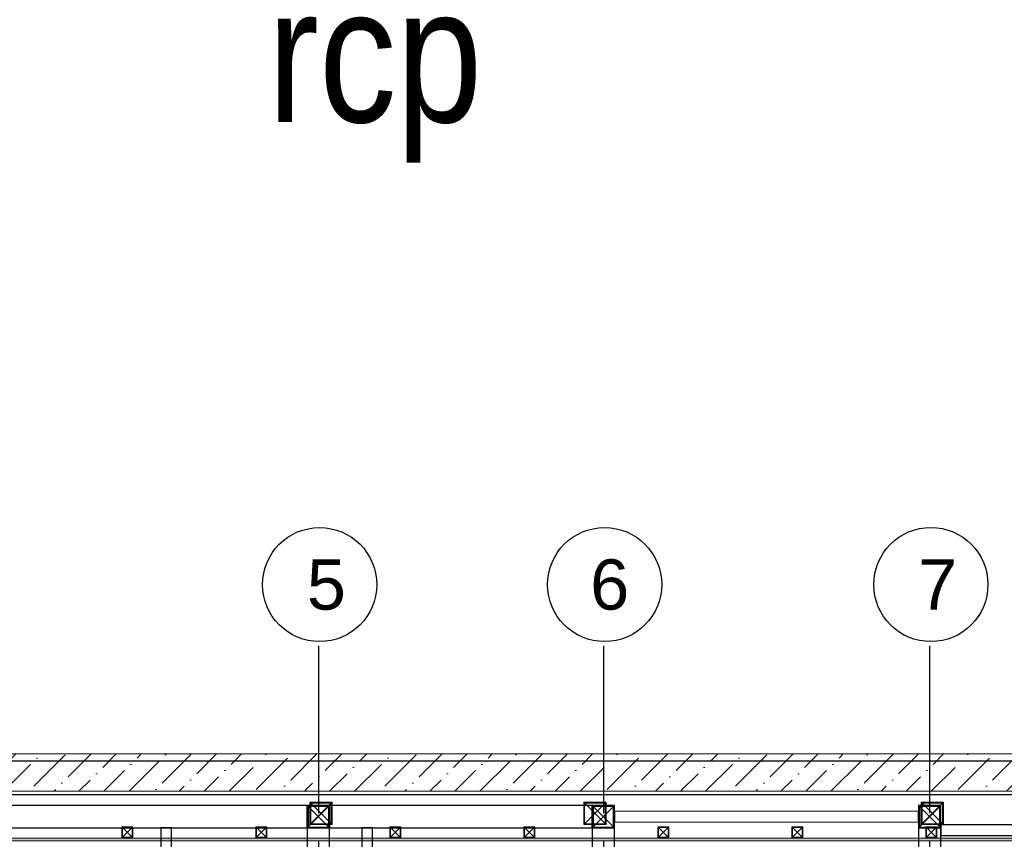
# Model space of a CAD drawing. Header units: inches. Extents: x -1008743 to -388065, y -1380311 to -642022.
# Tile 68 of 85: x -521689 to -517280, y -664538 to -660866. Entities that reach past the tile are written whole.
import ezdxf
from ezdxf.xclip import XClip

# ---------------------------------------------------------------- set-up
doc = ezdxf.new("R2010")
doc.units = ezdxf.units.IN
doc.header["$LTSCALE"] = 1000
doc.header["$MEASUREMENT"] = 0
doc.header["$XCLIPFRAME"] = 0
for name, pattern in [('CENTER2', [1.125, 0.75, -0.125, 0.125, -0.125]), ('General Arrangement Plan$1$.5', [2, 0.5, -0.5, 0.5, -0.5]), ('General Arrangement Plan$1$CORES & SETBACK$0$HIDDEN', [0.375, 0.25, -0.125])]:
    doc.linetypes.add(name, pattern=pattern)
for name, color, linetype, lineweight in [('General Arrangement Plan$1$MEI- EXISTING WALLS', 1, 'Continuous', 15), ('General Arrangement Plan$1$PLASTER', 252, 'Continuous', 13), ('General Arrangement Plan$1$Wall Hatch', 8, 'Continuous', 0)]:
    doc.layers.add(name, color=color, linetype=linetype, lineweight=lineweight)
doc.layers.add('General Arrangement Plan$1$MH- (Structural Elements)Strc-4', color=7, linetype='Continuous', lineweight=0, true_color=0xb85b00)
doc.layers.add('General Arrangement Plan$1$MS', color=7, linetype='Continuous', lineweight=0, true_color=0x3c5977)
doc.styles.add('C-ARIAL', font='arial.ttf')
doc.styles.add('TIMES', font='ARIALN.TTF')

# ---------------------------------------------------------------- blocks, each defined once
blk = doc.blocks.new('General Arrangement Plan$1$A$C0642dd72')
at = {"layer": 'General Arrangement Plan$1$MS', "ltscale": 10}
for p, q in [((5980.3, 12709.7), (6080.3, 12809.7)), ((6080.3, 12709.7), (5980.3, 12809.7)), ((7206.8, 12709.7), (7306.8, 12809.7)), ((7306.8, 12709.7), (7206.8, 12809.7)), ((8717.5, 12709.7), (8817.5, 12809.7)), ((8817.5, 12709.7), (8717.5, 12809.7))]:
    blk.add_line(p, q, dxfattribs=at)
for points in [[(5980.3, 12709.7), (6080.3, 12709.7), (6080.3, 12809.7), (5980.3, 12809.7)], [(5984.3, 12713.7), (6076.3, 12713.7), (6076.3, 12805.7), (5984.3, 12805.7)], [(7206.8, 12709.7), (7306.8, 12709.7), (7306.8, 12809.7), (7206.8, 12809.7)], [(7210.8, 12713.7), (7302.8, 12713.7), (7302.8, 12805.7), (7210.8, 12805.7)], [(8717.5, 12709.7), (8817.5, 12709.7), (8817.5, 12809.7), (8717.5, 12809.7)], [(8721.5, 12713.7), (8813.5, 12713.7), (8813.5, 12805.7), (8721.5, 12805.7)]]:
    blk.add_lwpolyline(points, close=True, dxfattribs=at)
blk = doc.blocks.new('*U472')
at = {"layer": 'General Arrangement Plan$1$PLASTER'}
h = blk.add_hatch(dxfattribs=at)
h.set_pattern_fill('AR-SAND', color=256, scale=5, angle=90)
h.set_pattern_definition([(172.5, (-726867.071, -969433.78), (-6.58963561, -7.03506592), [0, -7.6, 0, -8.5, 0, -8.125]), (142.5, (-726867.071, -969433.78), (-16.23489865, -3.72068755), [0, -4.1, 0, -6.85, 0, -2.625]), (102.5, (-726862.722, -969438.128), (-11.030161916, 10.990146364), [0, -2.5, 0, -9, 0, -11.75]), (92.5, (-726862.722, -969438.128), (-13.73131425, 7.52521082), [0, -1.25, 0, -5.9, 0, -6.75])])
h.paths.add_polyline_path([(111689.8, -848190.3), (111689.8, -848202.3), (120539.6, -848202.3), (120539.6, -848190.3)])
blk.add_lwpolyline([(120539.6, -848202.3), (120539.6, -848190.3), (111689.8, -848190.3), (111689.8, -848202.3)], close=True, dxfattribs=at)
blk = doc.blocks.new('General Arrangement Plan$1$A$C25013FFA')
at = {"layer": 'General Arrangement Plan$1$MS', "linetype": 'General Arrangement Plan$1$CORES & SETBACK$0$HIDDEN', "ltscale": 25}
for p, q in [((-9, 60), (35, 16)), ((35, 60), (-9, 16))]:
    blk.add_line(p, q, dxfattribs=at)
at = {"layer": 'General Arrangement Plan$1$MS', "ltscale": 25}
blk.add_lwpolyline([(-12, 13), (38, 13), (38, 63), (-12, 63)], close=True, dxfattribs=at)
blk.add_lwpolyline([(-12, 13), (38, 13), (38, 63), (-12, 63)], close=True, dxfattribs=at)
at = {"layer": 'General Arrangement Plan$1$MS', "linetype": 'General Arrangement Plan$1$.5', "ltscale": 25}
blk.add_lwpolyline([(-9, 16), (35, 16), (35, 60), (-9, 60)], close=True, dxfattribs=at)
blk = doc.blocks.new('General Arrangement Plan')
at = {"layer": 'General Arrangement Plan$1$Wall Hatch', "true_color": 0xc7c8ca}
h = blk.add_hatch(dxfattribs=at)
h.set_pattern_fill('ANSI36', color=9, scale=25)
h.set_pattern_definition([(45, (0, 0), (42.09495, 154.34815), [198.4375, -39.6875, 0, -39.6875])])
h.paths.add_polyline_path([(3100.4, 14050.1), (3100.4, 13882.8), (9916.9, 13882.8), (9916.9, 14050.1)])
at = {"layer": 'General Arrangement Plan$1$MEI- EXISTING WALLS', "color": 18, "true_color": 0x000000}
blk.add_lwpolyline([(9916.9, 14050.2), (3094.3, 14050.1), (3094.3, 13882.8), (9916.9, 13882.8), (9916.9, 14050.2)], dxfattribs=at)
at = {"layer": 'General Arrangement Plan$1$MH- (Structural Elements)Strc-4'}
blk.add_lwpolyline([(3100.4, 14050.1), (9916.9, 14050.1), (9916.9, 13882.8), (3100.4, 13882.8)], close=True, dxfattribs=at)
at = {"layer": 'General Arrangement Plan$1$MS', "ltscale": 10}
blk.add_blockref('General Arrangement Plan$1$A$C0642dd72', (200.7, 1023.9), dxfattribs=at)
at = {"layer": 'General Arrangement Plan$1$MS', "ltscale": 25, "rotation": 180}
for p in [(5376.6, 13736.6), (5976.6, 13736.6), (6576.6, 13736.6), (7176.6, 13736.6), (7776.6, 13736.6), (8376.6, 13736.6), (8976.6, 13736.6)]:
    blk.add_blockref('General Arrangement Plan$1$A$C25013FFA', p, dxfattribs=at)
at = {"layer": 'General Arrangement Plan$1$PLASTER', "xscale": -1, "rotation": 180}
blk.add_blockref('*U472', (-107289.1, -834528.7), dxfattribs=at)
blk = doc.blocks.new('latout')
at = {"color": 252, "linetype": 'CENTER2'}
for p, q in [((-8375, 13525.7), (-8375, -289.9)), ((-7099, 13525.7), (-7099, -289.9)), ((-5638, 13525.7), (-5638, -289.8))]:
    blk.add_line(p, q, dxfattribs=at)
at = {"ltscale": 10}
for p, q in [((-12040.8, 13009.7), (197.2, 13009.7)), ((-12076.7, 12859.7), (50, 12859.7)), ((-8425, 12709.7), (-8325, 12809.7)), ((-8325, 12709.7), (-8425, 12809.7)), ((-7149, 12709.7), (-7049, 12809.7)), ((-7049, 12709.7), (-7149, 12809.7)), ((-5687.8, 12709.7), (-5587.8, 12809.7)), ((-5587.8, 12709.7), (-5687.8, 12809.7))]:
    blk.add_line(p, q, dxfattribs=at)
at = {"color": 3, "ltscale": 10}
for points in [[(-10044.9, 12709.7), (-8425, 12709.7), (-8425, 12809.7), (-10044.9, 12809.7)], [(-8325, 12709.7), (-7149, 12709.7), (-7149, 12809.7), (-8325, 12809.7)], [(-8325, 10497), (-8325, 12709.7), (-8425, 12709.7), (-8425, 10497)], [(-7049, 10497), (-7049, 12709.7), (-7149, 12709.7), (-7149, 10497)], [(-5587.8, 10497), (-5587.8, 12709.7), (-5687.8, 12709.7), (-5687.8, 10497)]]:
    blk.add_lwpolyline(points, close=True, dxfattribs=at)
at = {"color": 4, "ltscale": 10}
for points in [[(-8425, 12709.7), (-8325, 12709.7), (-8325, 12809.7), (-8425, 12809.7)], [(-8421, 12713.7), (-8329, 12713.7), (-8329, 12805.7), (-8421, 12805.7)], [(-7149, 12709.7), (-7049, 12709.7), (-7049, 12809.7), (-7149, 12809.7)], [(-7145, 12713.7), (-7053, 12713.7), (-7053, 12805.7), (-7145, 12805.7)], [(-5687.8, 12709.7), (-5587.8, 12709.7), (-5587.8, 12809.7), (-5687.8, 12809.7)], [(-5683.8, 12713.7), (-5591.8, 12713.7), (-5591.8, 12805.7), (-5683.8, 12805.7)]]:
    blk.add_lwpolyline(points, close=True, dxfattribs=at)
at = {"color": 6, "ltscale": 10}
for points in [[(-7049, 12735.7), (-5687.8, 12737.2), (-5687.8, 12785.2), (-7049, 12783.7)], [(-9033.4, 10497), (-9033.3, 12709.7), (-9081.3, 12709.7), (-9081.4, 10497)], [(-8133.4, 10497), (-8133.3, 12709.7), (-8181.3, 12709.7), (-8181.4, 10497)], [(-5588, 12675.9), (-4298.1, 12675.7), (-4298.1, 12723.7), (-5588, 12723.9)]]:
    blk.add_lwpolyline(points, close=True, dxfattribs=at)
for centre in [(-8369.5, 13800.1), (-7093.5, 13800.1), (-5632.5, 13800.2)]:
    blk.add_circle(centre, 255.6)
at = {"color": 3, "style": 'C-ARIAL'}
for s, p in [('5', (-8426.7, 13687.9)), ('6', (-7158, 13687.9)), ('7', (-5689.7, 13688))]:
    blk.add_text(s, height=225, dxfattribs=at).set_placement(p)

msp = doc.modelspace()

# ---------------------------------------------------------------- block references
at = {"color": 7}
ref = msp.add_blockref('General Arrangement Plan', (-526571.1, -678205.6), dxfattribs=at)
XClip(ref).set_block_clipping_path([(48.7190010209, -107.5186207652), (15251.6043912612, 15253.5715002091)])

# ---------------------------------------------------------------- texts
at = {"insert": (-520579.3, -660720.8), "char_height": 604.14, "width": 29780.075, "attachment_point": 1, "style": 'TIMES'}
msp.add_mtext('rcp', dxfattribs=at)

# ---------------------------------------------------------------- next in the draw order: block references
at = {"ltscale": 10}
msp.add_blockref('latout', (-511976.8, -677196.7), dxfattribs=at)

doc.saveas('drawing.dxf')
